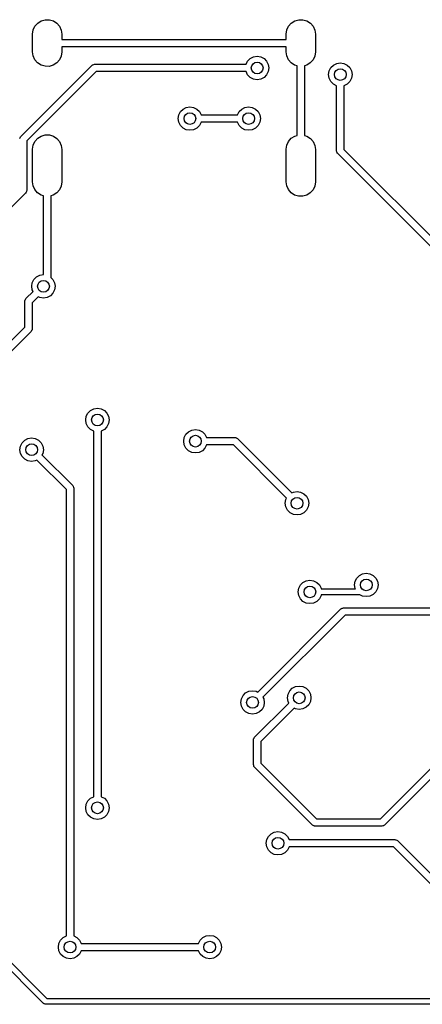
# Model space of a CAD drawing. Extents: x 3.41 to 5.54, y -3.06 to -0.6.
# Tile 3 of 4: x 4.17 to 4.71, y -1.92 to -0.6. Entities that reach past the tile are written whole.
import ezdxf

# ---------------------------------------------------------------- set-up
doc = ezdxf.new("R2010")
doc.units = 0
doc.header["$MEASUREMENT"] = 0
doc.layers.add('BLACK', color=7, linetype='CONTINUOUS')

msp = doc.modelspace()

# ---------------------------------------------------------------- linework, layer by layer
at = {"layer": 'BLACK', "linetype": 'CONTINUOUS'}
for p, q in [((4.18938, -0.609402), (4.19175, -0.60435)), ((4.19175, -0.60435), (4.19544, -0.600166)), ((4.19544, -0.600166), (4.20016, -0.597188)), ((4.20016, -0.597188), (4.20553, -0.595654)), ((4.20553, -0.595654), (4.21111, -0.595688)), ((4.21111, -0.595688), (4.21646, -0.597288)), ((4.21646, -0.597288), (4.22114, -0.600323)), ((4.22114, -0.600323), (4.22478, -0.604551)), ((4.22478, -0.604551), (4.22709, -0.609632)), ((4.52953, -0.609402), (4.5319, -0.60435)), ((4.5319, -0.60435), (4.5356, -0.600166)), ((4.5356, -0.600166), (4.54032, -0.597188)), ((4.54032, -0.597188), (4.54569, -0.595654)), ((4.54569, -0.595654), (4.55127, -0.595688)), ((4.55127, -0.595688), (4.55661, -0.597288)), ((4.55661, -0.597288), (4.5613, -0.600323)), ((4.5613, -0.600323), (4.56494, -0.604551)), ((4.56494, -0.604551), (4.56725, -0.609632)), ((4.18851, -0.615157), (4.18852, -0.614917)), ((4.18851, -0.638779), (4.18851, -0.615157)), ((4.18852, -0.614917), (4.18938, -0.609402)), ((4.22709, -0.609632), (4.22789, -0.615157)), ((4.22789, -0.615157), (4.22789, -0.622047)), ((4.52867, -0.614917), (4.52953, -0.609402)), ((4.52867, -0.615157), (4.52867, -0.614917)), ((4.52867, -0.622047), (4.52867, -0.615157)), ((4.56725, -0.609632), (4.56804, -0.615157)), ((4.56804, -0.615157), (4.56804, -0.638779)), ((4.22789, -0.622047), (4.52867, -0.622047)), ((4.52867, -0.631889), (4.22789, -0.631889)), ((4.22789, -0.631889), (4.22789, -0.638779)), ((4.52867, -0.638779), (4.52867, -0.631889)), ((4.18931, -0.644304), (4.18851, -0.638779)), ((4.19162, -0.649385), (4.18931, -0.644304)), ((4.22702, -0.644535), (4.22465, -0.649587)), ((4.22788, -0.63902), (4.22702, -0.644535)), ((4.22789, -0.638779), (4.22788, -0.63902)), ((4.48057, -0.647712), (4.48496, -0.645475)), ((4.48496, -0.645475), (4.48983, -0.644705)), ((4.48983, -0.644705), (4.49469, -0.645475)), ((4.49469, -0.645475), (4.49908, -0.647712)), ((4.52946, -0.644304), (4.52867, -0.638779)), ((4.53177, -0.649385), (4.52946, -0.644304)), ((4.56718, -0.644535), (4.56481, -0.649587)), ((4.56804, -0.63902), (4.56718, -0.644535)), ((4.56804, -0.638779), (4.56804, -0.63902)), ((4.17226, -0.752956), (4.26824, -0.656973)), ((4.19526, -0.653613), (4.19162, -0.649385)), ((4.19994, -0.656649), (4.19526, -0.653613)), ((4.20529, -0.658248), (4.19994, -0.656649)), ((4.21087, -0.658282), (4.20529, -0.658248)), ((4.21624, -0.656748), (4.21087, -0.658282)), ((4.22096, -0.65377), (4.21624, -0.656748)), ((4.22465, -0.649587), (4.22096, -0.65377)), ((4.26824, -0.656973), (4.26894, -0.656449)), ((4.26894, -0.656449), (4.26906, -0.656311)), ((4.26906, -0.656311), (4.26917, -0.65628)), ((4.26917, -0.65628), (4.26937, -0.656128)), ((4.26937, -0.656128), (4.27056, -0.655873)), ((4.27056, -0.655873), (4.27172, -0.655531)), ((4.27172, -0.655531), (4.47488, -0.655531)), ((4.47488, -0.655531), (4.47709, -0.651196)), ((4.47709, -0.651196), (4.48057, -0.647712)), ((4.49908, -0.647712), (4.50257, -0.651196)), ((4.50257, -0.651196), (4.5048, -0.655586)), ((4.5048, -0.655586), (4.50558, -0.660453)), ((4.50558, -0.660453), (4.5048, -0.665319)), ((4.53542, -0.653613), (4.53177, -0.649385)), ((4.5401, -0.656649), (4.53542, -0.653613)), ((4.54344, -0.657646), (4.5401, -0.656649)), ((4.54344, -0.751022), (4.54344, -0.657646)), ((4.5564, -0.656748), (4.55328, -0.657639)), ((4.55328, -0.657639), (4.55328, -0.751014)), ((4.56112, -0.65377), (4.5564, -0.656748)), ((4.56481, -0.649587), (4.56112, -0.65377)), ((4.5864, -0.664425), (4.58864, -0.660035)), ((4.58864, -0.660035), (4.59212, -0.656551)), ((4.59212, -0.656551), (4.59651, -0.654314)), ((4.59651, -0.654314), (4.60138, -0.653543)), ((4.60138, -0.653543), (4.60624, -0.654314)), ((4.60624, -0.654314), (4.61063, -0.656551)), ((4.61063, -0.656551), (4.61412, -0.660035)), ((4.61412, -0.660035), (4.61635, -0.664425)), ((4.27376, -0.665374), (4.18066, -0.758474)), ((4.47488, -0.665374), (4.27376, -0.665374)), ((4.47709, -0.669709), (4.47488, -0.665374)), ((4.48057, -0.673193), (4.47709, -0.669709)), ((4.48496, -0.67543), (4.48057, -0.673193)), ((4.49908, -0.673193), (4.49469, -0.67543)), ((4.50257, -0.669709), (4.49908, -0.673193)), ((4.5048, -0.665319), (4.50257, -0.669709)), ((4.58563, -0.669291), (4.5864, -0.664425)), ((4.5864, -0.674157), (4.58563, -0.669291)), ((4.61635, -0.664425), (4.61712, -0.669291)), ((4.61712, -0.669291), (4.61635, -0.674157)), ((4.48983, -0.676201), (4.48496, -0.67543)), ((4.49469, -0.67543), (4.48983, -0.676201)), ((4.58864, -0.678547), (4.5864, -0.674157)), ((4.59212, -0.682031), (4.58864, -0.678547)), ((4.59645, -0.68424), (4.59212, -0.682031)), ((4.59645, -0.771968), (4.59645, -0.68424)), ((4.61063, -0.682031), (4.6063, -0.68424)), ((4.6063, -0.68424), (4.6063, -0.76993)), ((4.61412, -0.678547), (4.61063, -0.682031)), ((4.61635, -0.674157), (4.61412, -0.678547)), ((4.39035, -0.715606), (4.39474, -0.713369)), ((4.39474, -0.713369), (4.39961, -0.712598)), ((4.39961, -0.712598), (4.40447, -0.713369)), ((4.40447, -0.713369), (4.40886, -0.715606)), ((4.46909, -0.715606), (4.47348, -0.713369)), ((4.47348, -0.713369), (4.47835, -0.712598)), ((4.47835, -0.712598), (4.48321, -0.713369)), ((4.48321, -0.713369), (4.4876, -0.715606)), ((4.38386, -0.728346), (4.38463, -0.72348)), ((4.38463, -0.72348), (4.38687, -0.71909)), ((4.38687, -0.71909), (4.39035, -0.715606)), ((4.40886, -0.715606), (4.41235, -0.71909)), ((4.41235, -0.71909), (4.41456, -0.723425)), ((4.41456, -0.723425), (4.4634, -0.723425)), ((4.4634, -0.723425), (4.46561, -0.71909)), ((4.46561, -0.71909), (4.46909, -0.715606)), ((4.4876, -0.715606), (4.49109, -0.71909)), ((4.49109, -0.71909), (4.49332, -0.72348)), ((4.49332, -0.72348), (4.49409, -0.728346)), ((4.38463, -0.733213), (4.38386, -0.728346)), ((4.38687, -0.737603), (4.38463, -0.733213)), ((4.39035, -0.741087), (4.38687, -0.737603)), ((4.41235, -0.737603), (4.40886, -0.741087)), ((4.41456, -0.733268), (4.41235, -0.737603)), ((4.4634, -0.733268), (4.41456, -0.733268)), ((4.46561, -0.737603), (4.4634, -0.733268)), ((4.46909, -0.741087), (4.46561, -0.737603)), ((4.49109, -0.737603), (4.4876, -0.741087)), ((4.49332, -0.733213), (4.49109, -0.737603)), ((4.49409, -0.728346), (4.49332, -0.733213)), ((4.17168, -0.75402), (4.17226, -0.752956)), ((4.19544, -0.754891), (4.20016, -0.751912)), ((4.20016, -0.751912), (4.20553, -0.750379)), ((4.20553, -0.750379), (4.21111, -0.750413)), ((4.21111, -0.750413), (4.21646, -0.752012)), ((4.21646, -0.752012), (4.22114, -0.755048)), ((4.39474, -0.743324), (4.39035, -0.741087)), ((4.39961, -0.744094), (4.39474, -0.743324)), ((4.40447, -0.743324), (4.39961, -0.744094)), ((4.40886, -0.741087), (4.40447, -0.743324)), ((4.47348, -0.743324), (4.46909, -0.741087)), ((4.47835, -0.744094), (4.47348, -0.743324)), ((4.48321, -0.743324), (4.47835, -0.744094)), ((4.4876, -0.741087), (4.48321, -0.743324)), ((4.5356, -0.754891), (4.54032, -0.751912)), ((4.54032, -0.751912), (4.54344, -0.751022)), ((4.55328, -0.751014), (4.55661, -0.752012)), ((4.55661, -0.752012), (4.5613, -0.755048)), ((4.17102, -0.755038), (4.17168, -0.75402)), ((4.18066, -0.758474), (4.18066, -0.824928)), ((4.18852, -0.769641), (4.18938, -0.764126)), ((4.18938, -0.764126), (4.19175, -0.759074)), ((4.19175, -0.759074), (4.19544, -0.754891)), ((4.22114, -0.755048), (4.22478, -0.759276)), ((4.22478, -0.759276), (4.22709, -0.764357)), ((4.22709, -0.764357), (4.22789, -0.769882)), ((4.52867, -0.769641), (4.52953, -0.764126)), ((4.52953, -0.764126), (4.5319, -0.759074)), ((4.5319, -0.759074), (4.5356, -0.754891)), ((4.5613, -0.755048), (4.56494, -0.759276)), ((4.56494, -0.759276), (4.56725, -0.764357)), ((4.56725, -0.764357), (4.56804, -0.769882)), ((4.18851, -0.769882), (4.18852, -0.769641)), ((4.18851, -0.813189), (4.18851, -0.769882)), ((4.22789, -0.769882), (4.22789, -0.813189)), ((4.52867, -0.769882), (4.52867, -0.769641)), ((4.52867, -0.813189), (4.52867, -0.769882)), ((4.56804, -0.769882), (4.56804, -0.813189)), ((4.5968, -0.773132), (4.59645, -0.771968)), ((4.59705, -0.774317), (4.5968, -0.773132)), ((4.5972, -0.774521), (4.59705, -0.774317)), ((4.59723, -0.774627), (4.5972, -0.774521)), ((4.59737, -0.774746), (4.59723, -0.774627)), ((4.5979, -0.775448), (4.59737, -0.774746)), ((4.82185, -0.999403), (4.5979, -0.775448)), ((4.6063, -0.76993), (4.83025, -0.993884)), ((4.18931, -0.818714), (4.18851, -0.813189)), ((4.19162, -0.823794), (4.18931, -0.818714)), ((4.22702, -0.818944), (4.22465, -0.823996)), ((4.22788, -0.813429), (4.22702, -0.818944)), ((4.22789, -0.813189), (4.22788, -0.813429)), ((4.52946, -0.818714), (4.52867, -0.813189)), ((4.53177, -0.823794), (4.52946, -0.818714)), ((4.56718, -0.818944), (4.56481, -0.823996)), ((4.56804, -0.813429), (4.56718, -0.818944)), ((4.56804, -0.813189), (4.56804, -0.813429)), ((4.17922, -0.828408), (4.09154, -0.916091)), ((4.1798, -0.827344), (4.17922, -0.828408)), ((4.18046, -0.826326), (4.1798, -0.827344)), ((4.18049, -0.826074), (4.18046, -0.826326)), ((4.18055, -0.825976), (4.18049, -0.826074)), ((4.18066, -0.824928), (4.18053, -0.825795)), ((4.18053, -0.825795), (4.18055, -0.825976)), ((4.19526, -0.828023), (4.19162, -0.823794)), ((4.19994, -0.831058), (4.19526, -0.828023)), ((4.20328, -0.832056), (4.19994, -0.831058)), ((4.20328, -0.937816), (4.20328, -0.832056)), ((4.21624, -0.831158), (4.21312, -0.832049)), ((4.21312, -0.832049), (4.21312, -0.941518)), ((4.22096, -0.82818), (4.21624, -0.831158)), ((4.22465, -0.823996), (4.22096, -0.82818)), ((4.53542, -0.828023), (4.53177, -0.823794)), ((4.5401, -0.831058), (4.53542, -0.828023)), ((4.54545, -0.832657), (4.5401, -0.831058)), ((4.5564, -0.831158), (4.55103, -0.832692)), ((4.56112, -0.82818), (4.5564, -0.831158)), ((4.56481, -0.823996), (4.56112, -0.82818)), ((4.55103, -0.832692), (4.54545, -0.832657)), ((4.19828, -0.938566), (4.20315, -0.937795)), ((4.20315, -0.937795), (4.20328, -0.937816)), ((4.1874, -0.953543), (4.18817, -0.948677)), ((4.18817, -0.948677), (4.19041, -0.944287)), ((4.19041, -0.944287), (4.19389, -0.940803)), ((4.19389, -0.940803), (4.19828, -0.938566)), ((4.21312, -0.941518), (4.21589, -0.944287)), ((4.21589, -0.944287), (4.21813, -0.948677)), ((4.21813, -0.948677), (4.2189, -0.953543)), ((4.17963, -0.970105), (4.18924, -0.960497)), ((4.18817, -0.95841), (4.1874, -0.953543)), ((4.18924, -0.960497), (4.18817, -0.95841)), ((4.21589, -0.9628), (4.21241, -0.966284)), ((4.21813, -0.95841), (4.21589, -0.9628)), ((4.2189, -0.953543), (4.21813, -0.95841)), ((4.17819, -0.973585), (4.17831, -0.972718)), ((4.17819, -1.00855), (4.17819, -0.973585)), ((4.1783, -0.972537), (4.17835, -0.97244)), ((4.17831, -0.972718), (4.1783, -0.972537)), ((4.17835, -0.97244), (4.17839, -0.972188)), ((4.17839, -0.972188), (4.17905, -0.971169)), ((4.17905, -0.971169), (4.17963, -0.970105)), ((4.1962, -0.967457), (4.18803, -0.975624)), ((4.18803, -0.975624), (4.18803, -1.01059)), ((4.19828, -0.968521), (4.1962, -0.967457)), ((4.20315, -0.969291), (4.19828, -0.968521)), ((4.20802, -0.968521), (4.20315, -0.969291)), ((4.21241, -0.966284), (4.20802, -0.968521)), ((4.08707, -1.09967), (4.17819, -1.00855)), ((4.18659, -1.01407), (4.09547, -1.10519)), ((4.18717, -1.01301), (4.18659, -1.01407)), ((4.18783, -1.01199), (4.18717, -1.01301)), ((4.18786, -1.01174), (4.18783, -1.01199)), ((4.18792, -1.01164), (4.18786, -1.01174)), ((4.18803, -1.01059), (4.1879, -1.01146)), ((4.1879, -1.01146), (4.18792, -1.01164)), ((4.26285, -1.12364), (4.26633, -1.12015)), ((4.26633, -1.12015), (4.27072, -1.11792)), ((4.27072, -1.11792), (4.27559, -1.11715)), ((4.27559, -1.11715), (4.28045, -1.11792)), ((4.28045, -1.11792), (4.28484, -1.12015)), ((4.28484, -1.12015), (4.28833, -1.12364)), ((4.25984, -1.13289), (4.26061, -1.12803)), ((4.26061, -1.13776), (4.25984, -1.13289)), ((4.26061, -1.12803), (4.26285, -1.12364)), ((4.28833, -1.12364), (4.29057, -1.12803)), ((4.29057, -1.12803), (4.29134, -1.13289)), ((4.29134, -1.13289), (4.29057, -1.13776)), ((4.26285, -1.14215), (4.26061, -1.13776)), ((4.26633, -1.14563), (4.26285, -1.14215)), ((4.27067, -1.14784), (4.26633, -1.14563)), ((4.27067, -1.6386), (4.27067, -1.14784)), ((4.28484, -1.14563), (4.28051, -1.14784)), ((4.28051, -1.14784), (4.28051, -1.63859)), ((4.28833, -1.14215), (4.28484, -1.14563)), ((4.29057, -1.13776), (4.28833, -1.14215)), ((4.39431, -1.15216), (4.39779, -1.14868)), ((4.39779, -1.14868), (4.40218, -1.14644)), ((4.40218, -1.14644), (4.40705, -1.14567)), ((4.40705, -1.14567), (4.41191, -1.14644)), ((4.41191, -1.14644), (4.4163, -1.14868)), ((4.4163, -1.14868), (4.41979, -1.15216)), ((4.17452, -1.16361), (4.178, -1.16013)), ((4.178, -1.16013), (4.18239, -1.15789)), ((4.18239, -1.15789), (4.18726, -1.15712)), ((4.18726, -1.15712), (4.19213, -1.15789)), ((4.19213, -1.15789), (4.19652, -1.16013)), ((4.19652, -1.16013), (4.2, -1.16361)), ((4.3913, -1.16142), (4.39207, -1.15655)), ((4.39207, -1.16628), (4.3913, -1.16142)), ((4.39207, -1.15655), (4.39431, -1.15216)), ((4.41979, -1.15216), (4.422, -1.1565)), ((4.422, -1.1565), (4.46006, -1.1565)), ((4.46006, -1.1565), (4.46093, -1.15662)), ((4.46093, -1.15662), (4.46111, -1.15661)), ((4.46111, -1.15661), (4.4612, -1.15666)), ((4.4612, -1.15666), (4.46146, -1.1567)), ((4.46146, -1.1567), (4.46248, -1.15736)), ((4.46248, -1.15736), (4.46354, -1.15794)), ((4.46354, -1.15794), (4.53635, -1.23075)), ((4.17151, -1.17287), (4.17228, -1.168)), ((4.17228, -1.17773), (4.17151, -1.17287)), ((4.17228, -1.168), (4.17452, -1.16361)), ((4.2, -1.16361), (4.20224, -1.168)), ((4.20224, -1.168), (4.20301, -1.17287)), ((4.20301, -1.17287), (4.20224, -1.17773)), ((4.39431, -1.17067), (4.39207, -1.16628)), ((4.39779, -1.17416), (4.39431, -1.17067)), ((4.40218, -1.17639), (4.39779, -1.17416)), ((4.4163, -1.17416), (4.41191, -1.17639)), ((4.41979, -1.17067), (4.4163, -1.17416)), ((4.422, -1.16634), (4.41979, -1.17067)), ((4.45802, -1.16634), (4.422, -1.16634)), ((4.52939, -1.23771), (4.45802, -1.16634)), ((4.17452, -1.18212), (4.17228, -1.17773)), ((4.178, -1.18561), (4.17452, -1.18212)), ((4.18239, -1.18784), (4.178, -1.18561)), ((4.18726, -1.18861), (4.18239, -1.18784)), ((4.19213, -1.18784), (4.18726, -1.18861)), ((4.19421, -1.18678), (4.19213, -1.18784)), ((4.23392, -1.22649), (4.19421, -1.18678)), ((4.20224, -1.17773), (4.20117, -1.17982)), ((4.20117, -1.17982), (4.24232, -1.22097)), ((4.40705, -1.17717), (4.40218, -1.17639)), ((4.41191, -1.17639), (4.40705, -1.17717)), ((4.23392, -1.8256), (4.23392, -1.22649)), ((4.24232, -1.22097), (4.24285, -1.22167)), ((4.24285, -1.22167), (4.24298, -1.22179)), ((4.24298, -1.22179), (4.24302, -1.2219)), ((4.24302, -1.2219), (4.24317, -1.2221)), ((4.24317, -1.2221), (4.24342, -1.22329)), ((4.24342, -1.22329), (4.24376, -1.22445)), ((4.24376, -1.22445), (4.24376, -1.8256)), ((4.53844, -1.22969), (4.54331, -1.22892)), ((4.54331, -1.22892), (4.54817, -1.22969)), ((4.52756, -1.24467), (4.52833, -1.2398)), ((4.52833, -1.2398), (4.52939, -1.23771)), ((4.53635, -1.23075), (4.53844, -1.22969)), ((4.54817, -1.22969), (4.55256, -1.23192)), ((4.55256, -1.23192), (4.55605, -1.23541)), ((4.55605, -1.23541), (4.55828, -1.2398)), ((4.55828, -1.2398), (4.55906, -1.24467)), ((4.52833, -1.24953), (4.52756, -1.24467)), ((4.53057, -1.25392), (4.52833, -1.24953)), ((4.53405, -1.25741), (4.53057, -1.25392)), ((4.55605, -1.25392), (4.55256, -1.25741)), ((4.55828, -1.24953), (4.55605, -1.25392)), ((4.55906, -1.24467), (4.55828, -1.24953)), ((4.53844, -1.25964), (4.53405, -1.25741)), ((4.54331, -1.26041), (4.53844, -1.25964)), ((4.54817, -1.25964), (4.54331, -1.26041)), ((4.55256, -1.25741), (4.54817, -1.25964)), ((4.5557, -1.34874), (4.56057, -1.34797)), ((4.56057, -1.34797), (4.56543, -1.34874)), ((4.62125, -1.34946), (4.62348, -1.34507)), ((4.62348, -1.34507), (4.62697, -1.34159)), ((4.62697, -1.34159), (4.63136, -1.33935)), ((4.63136, -1.33935), (4.63622, -1.33858)), ((4.63622, -1.33858), (4.64109, -1.33935)), ((4.64109, -1.33935), (4.64548, -1.34159)), ((4.64548, -1.34159), (4.64896, -1.34507)), ((4.64896, -1.34507), (4.6512, -1.34946)), ((4.54482, -1.36372), (4.54559, -1.35885)), ((4.54559, -1.35885), (4.54783, -1.35446)), ((4.54783, -1.35446), (4.55131, -1.35097)), ((4.55131, -1.35097), (4.5557, -1.34874)), ((4.56543, -1.34874), (4.56982, -1.35097)), ((4.56982, -1.35097), (4.57331, -1.35446)), ((4.57331, -1.35446), (4.57554, -1.35885)), ((4.57554, -1.35885), (4.57569, -1.35978)), ((4.57569, -1.35978), (4.62154, -1.35978)), ((4.62048, -1.35433), (4.62125, -1.34946)), ((4.62125, -1.3592), (4.62048, -1.35433)), ((4.62154, -1.35978), (4.62125, -1.3592)), ((4.6512, -1.3592), (4.64896, -1.36359)), ((4.6512, -1.34946), (4.65197, -1.35433)), ((4.65197, -1.35433), (4.6512, -1.3592)), ((4.54559, -1.36858), (4.54482, -1.36372)), ((4.54783, -1.37297), (4.54559, -1.36858)), ((4.55131, -1.37646), (4.54783, -1.37297)), ((4.57331, -1.37297), (4.56982, -1.37646)), ((4.57554, -1.36858), (4.57331, -1.37297)), ((4.57569, -1.36765), (4.57554, -1.36858)), ((4.62684, -1.36765), (4.57569, -1.36765)), ((4.62714, -1.36755), (4.62684, -1.36765)), ((4.62746, -1.3676), (4.62714, -1.36755)), ((4.62773, -1.36746), (4.62746, -1.3676)), ((4.63136, -1.36931), (4.62773, -1.36746)), ((4.63622, -1.37008), (4.63136, -1.36931)), ((4.64109, -1.36931), (4.63622, -1.37008)), ((4.64548, -1.36707), (4.64109, -1.36931)), ((4.64896, -1.36359), (4.64548, -1.36707)), ((4.49056, -1.49822), (4.60229, -1.38649)), ((4.5557, -1.37869), (4.55131, -1.37646)), ((4.56057, -1.37946), (4.5557, -1.37869)), ((4.56543, -1.37869), (4.56057, -1.37946)), ((4.56982, -1.37646), (4.56543, -1.37869)), ((4.60229, -1.38649), (4.603, -1.38596)), ((4.603, -1.38596), (4.60311, -1.38583)), ((4.60311, -1.38583), (4.60322, -1.38579)), ((4.60322, -1.38579), (4.60343, -1.38564)), ((4.60343, -1.38564), (4.60461, -1.38539)), ((4.60461, -1.38539), (4.60577, -1.38505)), ((4.60577, -1.38505), (4.82107, -1.38505)), ((4.60781, -1.39489), (4.49752, -1.50518)), ((4.81903, -1.39489), (4.60781, -1.39489)), ((4.5335, -1.49665), (4.53698, -1.49316)), ((4.53698, -1.49316), (4.54137, -1.49093)), ((4.54137, -1.49093), (4.54624, -1.49016)), ((4.54624, -1.49016), (4.5511, -1.49093)), ((4.5511, -1.49093), (4.55549, -1.49316)), ((4.55549, -1.49316), (4.55898, -1.49665)), ((4.46863, -1.50727), (4.47087, -1.50288)), ((4.47087, -1.50288), (4.47435, -1.49939)), ((4.47435, -1.49939), (4.47874, -1.49716)), ((4.47874, -1.49716), (4.48361, -1.49639)), ((4.48361, -1.49639), (4.48847, -1.49716)), ((4.48847, -1.49716), (4.49056, -1.49822)), ((4.49752, -1.50518), (4.49858, -1.50727)), ((4.53049, -1.5059), (4.53126, -1.50104)), ((4.53126, -1.51077), (4.53049, -1.5059)), ((4.53126, -1.50104), (4.5335, -1.49665)), ((4.55898, -1.49665), (4.56122, -1.50104)), ((4.56122, -1.50104), (4.56199, -1.5059)), ((4.56199, -1.5059), (4.56122, -1.51077)), ((4.46786, -1.51213), (4.46863, -1.50727)), ((4.46863, -1.517), (4.46786, -1.51213)), ((4.47087, -1.52139), (4.46863, -1.517)), ((4.48635, -1.55884), (4.53232, -1.51286)), ((4.53928, -1.51982), (4.49475, -1.56435)), ((4.49858, -1.517), (4.49635, -1.52139)), ((4.49858, -1.50727), (4.49935, -1.51213)), ((4.49935, -1.51213), (4.49858, -1.517)), ((4.53232, -1.51286), (4.53126, -1.51077)), ((4.54137, -1.52088), (4.53928, -1.51982)), ((4.55549, -1.51865), (4.5511, -1.52088)), ((4.55898, -1.51516), (4.55549, -1.51865)), ((4.56122, -1.51077), (4.55898, -1.51516)), ((4.47435, -1.52488), (4.47087, -1.52139)), ((4.47874, -1.52711), (4.47435, -1.52488)), ((4.48361, -1.52788), (4.47874, -1.52711)), ((4.48847, -1.52711), (4.48361, -1.52788)), ((4.49286, -1.52488), (4.48847, -1.52711)), ((4.49635, -1.52139), (4.49286, -1.52488)), ((4.54624, -1.52165), (4.54137, -1.52088)), ((4.5511, -1.52088), (4.54624, -1.52165)), ((4.65511, -1.66831), (4.79565, -1.52777)), ((4.80405, -1.53329), (4.66063, -1.67671)), ((4.48577, -1.5599), (4.48635, -1.55884)), ((4.48491, -1.56232), (4.48503, -1.56145)), ((4.48491, -1.59556), (4.48491, -1.56232)), ((4.48502, -1.56127), (4.48507, -1.56117)), ((4.48503, -1.56145), (4.48502, -1.56127)), ((4.48507, -1.56117), (4.48511, -1.56092)), ((4.48511, -1.56092), (4.48577, -1.5599)), ((4.49475, -1.56435), (4.49475, -1.59353)), ((4.48525, -1.59673), (4.48491, -1.59556)), ((4.4855, -1.59791), (4.48525, -1.59673)), ((4.48565, -1.59812), (4.4855, -1.59791)), ((4.48569, -1.59822), (4.48565, -1.59812)), ((4.48582, -1.59834), (4.48569, -1.59822)), ((4.48635, -1.59904), (4.48582, -1.59834)), ((4.56401, -1.67671), (4.48635, -1.59904)), ((4.49475, -1.59353), (4.56953, -1.66831)), ((4.26633, -1.6408), (4.27067, -1.6386)), ((4.28051, -1.63859), (4.28485, -1.6408)), ((4.25984, -1.65354), (4.26061, -1.64868)), ((4.26061, -1.64868), (4.26285, -1.64429)), ((4.26285, -1.64429), (4.26633, -1.6408)), ((4.28485, -1.6408), (4.28833, -1.64429)), ((4.28833, -1.64429), (4.29057, -1.64868)), ((4.29057, -1.64868), (4.29134, -1.65354)), ((4.26061, -1.65841), (4.25984, -1.65354)), ((4.26285, -1.6628), (4.26061, -1.65841)), ((4.26633, -1.66628), (4.26285, -1.6628)), ((4.28833, -1.6628), (4.28485, -1.66628)), ((4.29057, -1.65841), (4.28833, -1.6628)), ((4.29134, -1.65354), (4.29057, -1.65841)), ((4.27072, -1.66852), (4.26633, -1.66628)), ((4.27559, -1.66929), (4.27072, -1.66852)), ((4.28046, -1.66852), (4.27559, -1.66929)), ((4.28485, -1.66628), (4.28046, -1.66852)), ((4.56507, -1.67729), (4.56401, -1.67671)), ((4.56609, -1.67795), (4.56507, -1.67729)), ((4.56634, -1.67798), (4.56609, -1.67795)), ((4.56644, -1.67804), (4.56634, -1.67798)), ((4.56662, -1.67802), (4.56644, -1.67804)), ((4.56749, -1.67815), (4.56662, -1.67802)), ((4.65715, -1.67815), (4.56749, -1.67815)), ((4.56953, -1.66831), (4.65511, -1.66831)), ((4.65831, -1.67781), (4.65715, -1.67815)), ((4.6595, -1.67755), (4.65831, -1.67781)), ((4.6597, -1.6774), (4.6595, -1.67755)), ((4.65981, -1.67737), (4.6597, -1.6774)), ((4.65993, -1.67723), (4.65981, -1.67737)), ((4.66063, -1.67671), (4.65993, -1.67723)), ((4.50498, -1.69186), (4.50846, -1.68838)), ((4.50846, -1.68838), (4.51285, -1.68614)), ((4.51285, -1.68614), (4.51772, -1.68537)), ((4.51772, -1.68537), (4.52259, -1.68614)), ((4.52259, -1.68614), (4.52698, -1.68838)), ((4.52698, -1.68838), (4.53046, -1.69186)), ((4.50197, -1.70112), (4.50274, -1.69625)), ((4.50274, -1.70598), (4.50197, -1.70112)), ((4.50274, -1.69625), (4.50498, -1.69186)), ((4.53046, -1.69186), (4.53267, -1.6962)), ((4.53267, -1.6962), (4.67467, -1.6962)), ((4.67467, -1.6962), (4.67554, -1.69632)), ((4.67554, -1.69632), (4.67572, -1.69631)), ((4.67572, -1.69631), (4.67582, -1.69636)), ((4.67582, -1.69636), (4.67607, -1.6964)), ((4.67607, -1.6964), (4.67709, -1.69706)), ((4.67709, -1.69706), (4.67815, -1.69764)), ((4.67815, -1.69764), (4.85849, -1.87797)), ((4.50498, -1.71037), (4.50274, -1.70598)), ((4.50846, -1.71386), (4.50498, -1.71037)), ((4.51285, -1.71609), (4.50846, -1.71386)), ((4.51772, -1.71687), (4.51285, -1.71609)), ((4.52259, -1.71609), (4.51772, -1.71687)), ((4.52698, -1.71386), (4.52259, -1.71609)), ((4.53046, -1.71037), (4.52698, -1.71386)), ((4.53267, -1.70604), (4.53046, -1.71037)), ((4.67263, -1.70604), (4.53267, -1.70604)), ((4.85297, -1.88637), (4.67263, -1.70604)), ((4.2033, -1.91615), (4.08383, -1.79668)), ((4.09055, -1.79227), (4.20771, -1.90943)), ((4.2231, -1.84055), (4.22387, -1.83568)), ((4.22387, -1.83568), (4.2261, -1.83129)), ((4.2261, -1.83129), (4.22959, -1.82781)), ((4.22959, -1.82781), (4.23392, -1.8256)), ((4.24376, -1.8256), (4.2481, -1.82781)), ((4.2481, -1.82781), (4.25158, -1.83129)), ((4.25158, -1.83129), (4.25379, -1.83563)), ((4.25379, -1.83563), (4.41125, -1.83563)), ((4.41125, -1.83563), (4.41346, -1.83129)), ((4.41346, -1.83129), (4.41694, -1.82781)), ((4.41694, -1.82781), (4.42133, -1.82557)), ((4.42133, -1.82557), (4.4262, -1.8248)), ((4.4262, -1.8248), (4.43106, -1.82557)), ((4.43106, -1.82557), (4.43545, -1.82781)), ((4.43545, -1.82781), (4.43894, -1.83129)), ((4.43894, -1.83129), (4.44117, -1.83568)), ((4.44117, -1.83568), (4.44195, -1.84055)), ((4.22387, -1.84542), (4.2231, -1.84055)), ((4.2261, -1.84981), (4.22387, -1.84542)), ((4.22959, -1.85329), (4.2261, -1.84981)), ((4.25158, -1.84981), (4.2481, -1.85329)), ((4.25379, -1.84547), (4.25158, -1.84981)), ((4.41125, -1.84547), (4.25379, -1.84547)), ((4.41346, -1.84981), (4.41125, -1.84547)), ((4.41694, -1.85329), (4.41346, -1.84981)), ((4.43894, -1.84981), (4.43545, -1.85329)), ((4.44117, -1.84542), (4.43894, -1.84981)), ((4.44195, -1.84055), (4.44117, -1.84542)), ((4.23398, -1.85553), (4.22959, -1.85329)), ((4.23884, -1.8563), (4.23398, -1.85553)), ((4.24371, -1.85553), (4.23884, -1.8563)), ((4.2481, -1.85329), (4.24371, -1.85553)), ((4.42133, -1.85553), (4.41694, -1.85329)), ((4.4262, -1.8563), (4.42133, -1.85553)), ((4.43106, -1.85553), (4.4262, -1.8563)), ((4.43545, -1.85329), (4.43106, -1.85553)), ((4.20358, -1.91629), (4.2033, -1.91615)), ((4.20377, -1.91655), (4.20358, -1.91629)), ((4.20771, -1.90943), (4.93307, -1.90943)), ((4.20465, -1.91684), (4.20377, -1.91655)), ((4.20547, -1.91726), (4.20465, -1.91684)), ((4.20578, -1.91721), (4.20547, -1.91726)), ((4.20608, -1.9173), (4.20578, -1.91721)), ((4.93144, -1.9173), (4.20608, -1.9173))]:
    msp.add_line(p, q, dxfattribs=at)
at = {"layer": 'BLACK'}
for centre in [(4.48983, -0.660453), (4.60138, -0.669291), (4.39961, -0.728346), (4.47835, -0.728346), (4.20315, -0.953543), (4.27559, -1.13289), (4.40705, -1.16142), (4.18726, -1.17287), (4.54331, -1.24467), (4.63622, -1.35433), (4.56057, -1.36372), (4.48361, -1.51213), (4.54624, -1.5059), (4.27559, -1.65354), (4.51772, -1.70112), (4.23884, -1.84055), (4.4262, -1.84055)]:
    msp.add_circle(centre, 0.007874, dxfattribs=at)

doc.saveas('drawing.dxf')
